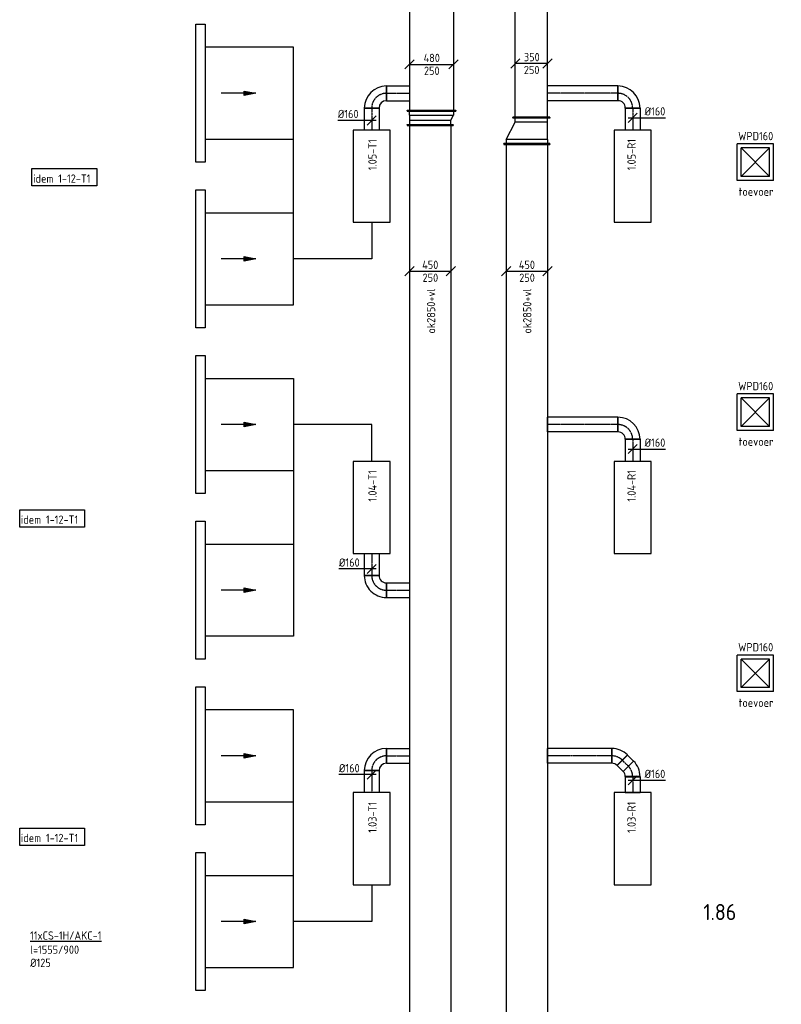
# Model space of a CAD drawing. Header units: millimetres. Extents: x -2733 to 48660, y -299 to 65852.
# Tile 3 of 44: x -2733 to 5539, y 10800 to 21500. Entities that reach past the tile are written whole.
import ezdxf

# ---------------------------------------------------------------- set-up
doc = ezdxf.new("R2010")
doc.units = ezdxf.units.MM
doc.linetypes.add('CENTER2', pattern=[28.575, 19.05, -3.175, 3.175, -3.175])
doc.linetypes.add('SMALL_DASH', pattern=[1.5, 0.5, -1])
for name, color, linetype in [('bTuwkundig', 7, 'Continuous'), ('WL570---_APP', 2, 'Continuous'), ('WL570---_RETOUR_D', 4, 'Continuous'), ('WL570---_RETOUR_HL', 1, 'CENTER2'), ('WL570---_TOEVOER', 3, 'Continuous'), ('WL570---_TOEVOER_D', 3, 'Continuous'), ('WL570---_TOEVOER_HL', 1, 'CENTER2'), ('WL570---_TOEVOER_RST', 3, 'Continuous'), ('WL570---_TOEVOER_RST_HL', 1, 'CENTER2'), ('WM570---', 1, 'Continuous'), ('WM570---_RETOUR', 1, 'Continuous'), ('WM570---_TOEVOER', 1, 'Continuous')]:
    doc.layers.add(name, color=color, linetype=linetype)
doc.styles.add('STABICAD-018', font='ISOCP.SHX', dxfattribs={"height": 90})
doc.styles.add('STABICAD-025', font='ISOCP.SHX', dxfattribs={"height": 125})
doc.styles.add('STABICAD-035', font='ISOCP.SHX', dxfattribs={"height": 175})
doc.styles.get("Standard").update_dxf_attribs({"font": 'arial.ttf'})

# ---------------------------------------------------------------- blocks, each defined once
blk = doc.blocks.new('*U111')
at = {"color": 0, "linetype": 'Continuous'}
for p, q in [((0, 250, -2975), (5, 250, -2975)), ((0, -250, -2975), (0, 250, -2975)), ((5, -250, -2975), (5, 250, -2975)), ((5, 225, -2975), (16834, 225, -2975)), ((16839, 250, -2975), (16834, 250, -2975)), ((16834, -250, -2975), (16834, 250, -2975)), ((16839, -250, -2975), (16839, 250, -2975)), ((0, -250, -2975), (5, -250, -2975)), ((5, -225, -2975), (16834, -225, -2975)), ((16839, -250, -2975), (16834, -250, -2975))]:
    blk.add_line(p, q, dxfattribs=at)
at = {"layer": 'WM570---', "color": 2}
for tag, p in [('CODE', (2775, 20149, 2975)), ('SECTIONCODE', (2775, 20149, 2975)), ('POSITIONCODE', (2925, 18665, 2975))]:
    blk.add_attdef(tag, p, '', height=1.8, dxfattribs=at)
blk = doc.blocks.new('*U131')
at = {"color": 0, "linetype": 'Continuous'}
for p, q in [((0, 265, -2975), (5, 265, -2975)), ((0, -265, -2975), (0, 265, -2975)), ((5, -265, -2975), (5, 265, -2975)), ((5, 240, -2975), (1483, 240, -2975)), ((1488, 265, -2975), (1483, 265, -2975)), ((1483, -265, -2975), (1483, 265, -2975)), ((1488, -265, -2975), (1488, 265, -2975)), ((0, -265, -2975), (5, -265, -2975)), ((5, -240, -2975), (1483, -240, -2975)), ((1488, -265, -2975), (1483, -265, -2975))]:
    blk.add_line(p, q, dxfattribs=at)
at = {"layer": 'WM570---', "color": 2, "style": 'STABICAD-018'}
for tag, p in [('CODE', (1740, 22001, 2975)), ('SECTIONCODE', (1890, 21852, 2975)), ('POSITIONCODE', (1890, 21390, 2975))]:
    blk.add_attdef(tag, p, '', height=1.8, dxfattribs=at)
blk = doc.blocks.new('*U129')
at = {"color": 0, "linetype": 'Continuous'}
for p, q in [((-275, -50, -2975), (-175, 50, -2975)), ((-225, 0, -2975), (225, 0, -2975)), ((175, -50, -2975), (275, 50, -2975))]:
    blk.add_line(p, q, dxfattribs=at)
at = {"color": 0, "linetype": 'Continuous', "style": 'STABICAD-018'}
for s, p in [('450', (-86, 25, -2975)), ('250', (-82, -115, -2975))]:
    blk.add_text(s, height=90, dxfattribs=at).set_placement(p)
at = {"layer": 'WM570---', "color": 2}
blk.add_attdef('CODE', (2775, 18766, 2975), '', height=1.8, dxfattribs=at)
blk = doc.blocks.new('*U133')
at = {"color": 0, "linetype": 'Continuous'}
for p, q in [((-275, -50, -2975), (-175, 50, -2975)), ((-225, 0, -2975), (225, 0, -2975)), ((175, -50, -2975), (275, 50, -2975))]:
    blk.add_line(p, q, dxfattribs=at)
at = {"color": 0, "linetype": 'Continuous', "style": 'STABICAD-018'}
for s, p in [('450', (-86, 25, -2975)), ('250', (-82, -115, -2975))]:
    blk.add_text(s, height=90, dxfattribs=at).set_placement(p)
at = {"layer": 'WM570---', "color": 2, "style": 'STABICAD-018'}
blk.add_attdef('CODE', (1725, 18766, 2975), '', height=1.8, dxfattribs=at)
blk = doc.blocks.new('*U80')
at = {"color": 0, "linetype": 'Continuous'}
for p, q in [((0, 80, -2975), (240, 80, -2975)), ((0, -80, -2975), (0, 80, -2975)), ((240, 80, -2975), (240, -80, -2975)), ((0, -80, -2975), (240, -80, -2975))]:
    blk.add_line(p, q, dxfattribs=at)
at = {"layer": 'WL570---_TOEVOER_HL', "linetype": 'CENTER2'}
blk.add_line((0, 0, -2975), (240, 0, -2975), dxfattribs=at)
at = {"layer": 'WM570---_RETOUR', "color": 2, "style": 'STABICAD-018'}
for tag, p in [('CODE', (1090, 13340, 2975)), ('SECTIONCODE', (1240, 13315, 2975)), ('POSITIONCODE', (1240, 13141, 2975))]:
    blk.add_attdef(tag, p, '', height=1.8, dxfattribs=at)
blk = doc.blocks.new('*U65')
at = {"color": 0, "linetype": 'Continuous'}
for p, q in [((-80, 0, -2975), (-355, 0, -2975)), ((50, 0, -2975), (-80, 0, -2975)), ((-50, -50, -2975), (50, 50, -2975))]:
    blk.add_line(p, q, dxfattribs=at)
at = {"color": 0, "linetype": 'Continuous', "style": 'STABICAD-018'}
blk.add_text('%%c160', height=90, dxfattribs=at).set_placement((-355, 25, -2975))
at = {"layer": 'WM570---_RETOUR', "color": 2, "style": 'STABICAD-018'}
blk.add_attdef('CODE', (1090, 13296, 2975), '', height=1.8, dxfattribs=at)
blk = doc.blocks.new('*U75')
at = {"color": 0, "linetype": 'Continuous'}
for p, q in [((-160, -80, -2975), (-160, 80, -2975)), ((80, -160, -2975), (-80, -160, -2975))]:
    blk.add_line(p, q, dxfattribs=at)
for radius in [240, 80]:
    blk.add_arc((-160, -160, -2975), radius, 360, 90, dxfattribs=at)
at = {"layer": 'WL570---_TOEVOER_HL', "linetype": 'CENTER2'}
blk.add_arc((-160, -160, -2975), 160, 0, 90, dxfattribs=at)
at = {"layer": 'WM570---_RETOUR', "color": 2, "style": 'STABICAD-018'}
for tag in ['CODE', 'POSITIONCODE', 'SECTIONCODE']:
    blk.add_attdef(tag, (1090, 13500, 2975), '', height=1.8, dxfattribs=at)
blk = doc.blocks.new('*U69')
at = {"color": 0, "linetype": 'Continuous'}
for p, q in [((0, 80, -2975), (250, 80, -2975)), ((0, -80, -2975), (0, 80, -2975)), ((0, -80, -2975), (250, -80, -2975))]:
    blk.add_line(p, q, dxfattribs=at)
at = {"color": 2, "linetype": 'SMALL_DASH'}
blk.add_line((250, 80, -2975), (250, -80, -2975), dxfattribs=at)
at = {"layer": 'WL570---_TOEVOER_HL', "linetype": 'CENTER2'}
blk.add_line((0, 0, -2975), (250, 0, -2975), dxfattribs=at)
at = {"layer": 'WM570---_RETOUR', "color": 2, "style": 'STABICAD-018'}
for tag in ['CODE', 'POSITIONCODE', 'SECTIONCODE']:
    blk.add_attdef(tag, (1250, 13500, 2975), '', height=1.8, dxfattribs=at)
blk = doc.blocks.new('*U81')
at = {"color": 0, "linetype": 'Continuous'}
for p, q in [((0, 80, -2975), (240, 80, -2975)), ((0, -80, -2975), (0, 80, -2975)), ((240, 80, -2975), (240, -80, -2975)), ((0, -80, -2975), (240, -80, -2975))]:
    blk.add_line(p, q, dxfattribs=at)
at = {"layer": 'WL570---_TOEVOER_HL', "linetype": 'CENTER2'}
blk.add_line((0, 0, -2975), (240, 0, -2975), dxfattribs=at)
at = {"layer": 'WM570---_RETOUR', "color": 2, "style": 'STABICAD-018'}
for tag, p in [('CODE', (1090, 15700, 2975)), ('SECTIONCODE', (1240, 15675, 2975)), ('POSITIONCODE', (1240, 15352, 2975))]:
    blk.add_attdef(tag, p, '', height=1.8, dxfattribs=at)
blk = doc.blocks.new('*U76')
at = {"color": 0, "linetype": 'Continuous'}
for p, q in [((-80, 160, -2975), (80, 160, -2975)), ((-160, -80, -2975), (-160, 80, -2975))]:
    blk.add_line(p, q, dxfattribs=at)
for radius in [80, 240]:
    blk.add_arc((-160, 160, -2975), radius, 270, 0, dxfattribs=at)
at = {"layer": 'WL570---_TOEVOER_HL', "linetype": 'CENTER2'}
blk.add_arc((-160, 160, -2975), 160, 270, 0, dxfattribs=at)
at = {"layer": 'WM570---_RETOUR', "color": 2, "style": 'STABICAD-018'}
for tag in ['CODE', 'POSITIONCODE', 'SECTIONCODE']:
    blk.add_attdef(tag, (1090, 15300, 2975), '', height=1.8, dxfattribs=at)
blk = doc.blocks.new('*U70')
at = {"color": 0, "linetype": 'Continuous'}
for p, q in [((0, 80, -2975), (250, 80, -2975)), ((0, -80, -2975), (0, 80, -2975)), ((0, -80, -2975), (250, -80, -2975))]:
    blk.add_line(p, q, dxfattribs=at)
at = {"color": 2, "linetype": 'SMALL_DASH'}
blk.add_line((250, 80, -2975), (250, -80, -2975), dxfattribs=at)
at = {"layer": 'WL570---_TOEVOER_HL', "linetype": 'CENTER2'}
blk.add_line((0, 0, -2975), (250, 0, -2975), dxfattribs=at)
at = {"layer": 'WM570---_RETOUR', "color": 2, "style": 'STABICAD-018'}
for tag in ['CODE', 'POSITIONCODE', 'SECTIONCODE']:
    blk.add_attdef(tag, (1250, 15300, 2975), '', height=1.8, dxfattribs=at)
blk = doc.blocks.new('*U64')
at = {"color": 0, "linetype": 'Continuous'}
for p, q in [((-80, 0, -2975), (-355, 0, -2975)), ((50, 0, -2975), (-80, 0, -2975)), ((-50, -50, -2975), (50, 50, -2975))]:
    blk.add_line(p, q, dxfattribs=at)
at = {"color": 0, "linetype": 'Continuous', "style": 'STABICAD-018'}
blk.add_text('%%c160', height=90, dxfattribs=at).set_placement((-355, 25, -2975))
at = {"layer": 'WM570---_RETOUR', "color": 2, "style": 'STABICAD-018'}
blk.add_attdef('CODE', (1090, 15531, 2975), '', height=1.8, dxfattribs=at)
blk = doc.blocks.new('*U63')
at = {"color": 0, "linetype": 'Continuous'}
for p, q in [((0, 80, -2975), (240, 80, -2975)), ((0, -80, -2975), (0, 80, -2975)), ((240, 80, -2975), (240, -80, -2975)), ((0, -80, -2975), (240, -80, -2975))]:
    blk.add_line(p, q, dxfattribs=at)
at = {"layer": 'WL570---_TOEVOER_HL', "linetype": 'CENTER2'}
blk.add_line((0, 0, -2975), (240, 0, -2975), dxfattribs=at)
at = {"layer": 'WM570---_RETOUR', "color": 2, "style": 'STABICAD-018'}
for tag, p in [('CODE', (1090, 20540, 2975)), ('SECTIONCODE', (1240, 20515, 2975)), ('POSITIONCODE', (1240, 20341, 2975))]:
    blk.add_attdef(tag, p, '', height=1.8, dxfattribs=at)
blk = doc.blocks.new('*U62')
at = {"color": 0, "linetype": 'Continuous'}
for p, q in [((-160, -80, -2975), (-160, 80, -2975)), ((80, -160, -2975), (-80, -160, -2975))]:
    blk.add_line(p, q, dxfattribs=at)
for radius, start in [(240, 0), (80, 360)]:
    blk.add_arc((-160, -160, -2975), radius, start, 90, dxfattribs=at)
at = {"layer": 'WL570---_TOEVOER_HL', "linetype": 'CENTER2'}
blk.add_arc((-160, -160, -2975), 160, 0, 90, dxfattribs=at)
at = {"layer": 'WM570---_RETOUR', "color": 2, "style": 'STABICAD-018'}
for tag in ['CODE', 'POSITIONCODE', 'SECTIONCODE']:
    blk.add_attdef(tag, (1090, 20700, 2975), '', height=1.8, dxfattribs=at)
blk = doc.blocks.new('*U90')
at = {"color": 0, "linetype": 'Continuous'}
for p, q in [((0, 80, -2975), (250, 80, -2975)), ((0, -80, -2975), (0, 80, -2975)), ((250, 80, -2975), (250, -80, -2975)), ((0, -80, -2975), (250, -80, -2975))]:
    blk.add_line(p, q, dxfattribs=at)
at = {"layer": 'WL570---_TOEVOER_HL', "linetype": 'CENTER2'}
blk.add_line((0, 0, -2975), (250, 0, -2975), dxfattribs=at)
at = {"layer": 'WM570---_RETOUR', "color": 2, "style": 'STABICAD-018'}
for tag in ['CODE', 'POSITIONCODE', 'SECTIONCODE']:
    blk.add_attdef(tag, (1250, 20700, 2975), '', height=1.8, dxfattribs=at)
blk = doc.blocks.new('*U91')
at = {"color": 0, "linetype": 'Continuous'}
for p, q in [((-92, 0, -2975), (-367, 0, -2975)), ((50, 0, -2975), (-92, 0, -2975)), ((-50, -50, -2975), (50, 50, -2975))]:
    blk.add_line(p, q, dxfattribs=at)
at = {"color": 0, "linetype": 'Continuous', "style": 'STABICAD-018'}
blk.add_text('%%c160', height=90, dxfattribs=at).set_placement((-367, 25, -2975))
at = {"layer": 'WM570---_RETOUR', "color": 2, "style": 'STABICAD-018'}
blk.add_attdef('CODE', (1090, 20405, 2975), '', height=1.8, dxfattribs=at)
blk = doc.blocks.new('*U68')
at = {"color": 0, "linetype": 'Continuous'}
for p, q in [((0, 250, -2975), (5, 250, -2975)), ((0, -250, -2975), (0, 250, -2975)), ((5, -250, -2975), (5, 250, -2975)), ((5, 225, -2975), (17041, 225, -2975)), ((17046, 250, -2975), (17041, 250, -2975)), ((17041, -250, -2975), (17041, 250, -2975)), ((17046, -250, -2975), (17046, 250, -2975)), ((0, -250, -2975), (5, -250, -2975)), ((5, -225, -2975), (17041, -225, -2975)), ((17046, -250, -2975), (17041, -250, -2975))]:
    blk.add_line(p, q, dxfattribs=at)
at = {"layer": 'WM570---_RETOUR', "color": 2, "style": 'STABICAD-018'}
for tag, p in [('CODE', (1725, 20357, 2975)), ('SECTIONCODE', (1875, 19483, 2975)), ('POSITIONCODE', (1875, 17879, 2975))]:
    blk.add_attdef(tag, p, '', height=1.8, dxfattribs=at)
blk = doc.blocks.new('*U89')
at = {"color": 0, "linetype": 'Continuous'}
for p, q in [((-50, 265, -2975), (-45, 265, -2975)), ((-50, -265, -2975), (-50, 265, -2975)), ((-45, -265, -2975), (-45, 265, -2975)), ((-45, 240, -2975), (0, 240, -2975)), ((56, 210, -2975), (0, 240, -2975)), ((0, -240, -2975), (0, 240, -2975)), ((106, 235, -2975), (101, 235, -2975)), ((101, -265, -2975), (101, 235, -2975)), ((106, -265, -2975), (106, 235, -2975)), ((101, 210, -2975), (56, 210, -2975)), ((56, -240, -2975), (56, 210, -2975)), ((-50, -265, -2975), (-45, -265, -2975)), ((0, -240, -2975), (-45, -240, -2975)), ((0, -240, -2975), (56, -240, -2975)), ((56, -240, -2975), (101, -240, -2975)), ((106, -265, -2975), (101, -265, -2975))]:
    blk.add_line(p, q, dxfattribs=at)
at = {"layer": 'WM570---_RETOUR', "color": 2, "style": 'STABICAD-018'}
for tag in ['CODE', 'POSITIONCODE', 'SECTIONCODE']:
    blk.add_attdef(tag, (1740, 20463, 2975), '', height=1.8, dxfattribs=at)
blk = doc.blocks.new('*U132')
at = {"color": 0, "linetype": 'Continuous'}
for p, q in [((-290, -50, -2975), (-190, 50, -2975)), ((-240, 0, -2975), (240, 0, -2975)), ((190, -50, -2975), (290, 50, -2975))]:
    blk.add_line(p, q, dxfattribs=at)
at = {"color": 0, "linetype": 'Continuous', "style": 'STABICAD-018'}
for s, p in [('480', (-86, 25, -2975)), ('250', (-82, -115, -2975))]:
    blk.add_text(s, height=90, dxfattribs=at).set_placement(p)
at = {"layer": 'WM570---', "color": 2, "style": 'STABICAD-018'}
blk.add_attdef('CODE', (1740, 21015, 2975), '', height=1.8, dxfattribs=at)
blk = doc.blocks.new('*U96')
at = {"color": 0, "linetype": 'Continuous'}
for p, q in [((0, 80, -2975), (174, 80, -2975)), ((0, -80, -2975), (0, 80, -2975)), ((174, 80, -2975), (174, -80, -2975)), ((0, -80, -2975), (174, -80, -2975))]:
    blk.add_line(p, q, dxfattribs=at)
at = {"layer": 'WL570---_RETOUR_HL', "linetype": 'CENTER2'}
blk.add_line((0, 0, -2975), (174, 0, -2975), dxfattribs=at)
at = {"layer": 'WM570---', "color": 2, "style": 'STABICAD-018'}
for tag, p in [('CODE', (3925, 13274, 2975)), ('SECTIONCODE', (3925, 13274, 2975)), ('POSITIONCODE', (4075, 13074, 2975))]:
    blk.add_attdef(tag, p, '', height=1.8, dxfattribs=at)
blk = doc.blocks.new('*U94')
at = {"color": 0, "linetype": 'Continuous'}
for p, q in [((-50, -50, -2975), (50, 50, -2975)), ((-50, 0, -2975), (80, 0, -2975)), ((80, 0, -2975), (355, 0, -2975))]:
    blk.add_line(p, q, dxfattribs=at)
at = {"color": 0, "linetype": 'Continuous', "style": 'STABICAD-018'}
blk.add_text('%%c160', height=90, dxfattribs=at).set_placement((130, 25, -2975))
at = {"layer": 'WM570---', "color": 2, "style": 'STABICAD-018'}
blk.add_attdef('CODE', (3925, 13234, 2975), '', height=1.8, dxfattribs=at)
blk = doc.blocks.new('*U95')
at = {"color": 0, "linetype": 'Continuous'}
for p, q in [((-66, -80, -2975), (-66, 80, -2975)), ((-10, 103, -2975), (103, -10, -2975))]:
    blk.add_line(p, q, dxfattribs=at)
for radius in [80.1, 240]:
    blk.add_arc((-66, 160, -2975), radius, 270, 315, dxfattribs=at)
at = {"layer": 'WL570---_RETOUR_HL', "linetype": 'CENTER2'}
blk.add_arc((-66, 160, -2975), 160, 270, 315, dxfattribs=at)
at = {"layer": 'WM570---', "color": 2, "style": 'STABICAD-018'}
for tag in ['CODE', 'POSITIONCODE', 'SECTIONCODE']:
    blk.add_attdef(tag, (3925, 13340, 2975), '', height=1.8, dxfattribs=at)
blk = doc.blocks.new('*U119')
at = {"color": 0, "linetype": 'Continuous'}
for p, q in [((0, 80, -2975), (699, 80, -2975)), ((0, -80, -2975), (0, 80, -2975)), ((699, 80, -2975), (699, -80, -2975)), ((0, -80, -2975), (699, -80, -2975))]:
    blk.add_line(p, q, dxfattribs=at)
at = {"layer": 'WL570---_RETOUR_HL', "linetype": 'CENTER2'}
blk.add_line((0, 0, -2975), (699, 0, -2975), dxfattribs=at)
at = {"layer": 'WM570---', "color": 2, "style": 'STABICAD-018'}
for tag in ['CODE', 'POSITIONCODE', 'SECTIONCODE']:
    blk.add_attdef(tag, (3699, 13500, 2975), '', height=1.8, dxfattribs=at)
blk = doc.blocks.new('*U101')
at = {"color": 0, "linetype": 'Continuous'}
for p, q in [((0, 80, -2975), (93, 80, -2975)), ((0, -80, -2975), (0, 80, -2975)), ((93, 80, -2975), (93, -80, -2975)), ((0, -80, -2975), (93, -80, -2975))]:
    blk.add_line(p, q, dxfattribs=at)
at = {"layer": 'WL570---_RETOUR_HL', "linetype": 'CENTER2'}
blk.add_line((0, 0, -2975), (93, 0, -2975), dxfattribs=at)
at = {"layer": 'WM570---', "color": 2, "style": 'STABICAD-018'}
for tag in ['CODE', 'POSITIONCODE', 'SECTIONCODE']:
    blk.add_attdef(tag, (3878, 13387, 2975), '', height=1.8, dxfattribs=at)
blk = doc.blocks.new('*U104')
at = {"color": 0, "linetype": 'Continuous'}
for p, q in [((-66, -80, -2975), (-66, 80, -2975)), ((103, 10, -2975), (-10, -103, -2975)), ((101, 7, -2975), (-7, -101, -2975)), ((101, 7, -2975), (101, 7, -2975)), ((-7, -101, -2975), (-7, -101, -2975))]:
    blk.add_line(p, q, dxfattribs=at)
for radius in [240, 80.1]:
    blk.add_arc((-66, -160, -2975), radius, 45, 90, dxfattribs=at)
at = {"layer": 'WL570---_RETOUR_HL', "linetype": 'CENTER2'}
blk.add_arc((-66, -160, -2975), 160, 45, 90, dxfattribs=at)
at = {"layer": 'WM570---', "color": 2, "style": 'STABICAD-018'}
for tag in ['CODE', 'POSITIONCODE', 'SECTIONCODE']:
    blk.add_attdef(tag, (3765, 13500, 2975), '', height=1.8, dxfattribs=at)
blk = doc.blocks.new('*U103')
at = {"color": 0, "linetype": 'Continuous'}
for p, q in [((0, 80, -2975), (240, 80, -2975)), ((0, -80, -2975), (0, 80, -2975)), ((240, 80, -2975), (240, -80, -2975)), ((0, -80, -2975), (240, -80, -2975))]:
    blk.add_line(p, q, dxfattribs=at)
at = {"layer": 'WL570---_RETOUR_HL', "linetype": 'CENTER2'}
blk.add_line((0, 0, -2975), (240, 0, -2975), dxfattribs=at)
at = {"layer": 'WM570---', "color": 2, "style": 'STABICAD-018'}
for tag, p in [('CODE', (3925, 16940, 2975)), ('SECTIONCODE', (3925, 16940, 2975)), ('POSITIONCODE', (4075, 16741, 2975))]:
    blk.add_attdef(tag, p, '', height=1.8, dxfattribs=at)
blk = doc.blocks.new('*U110')
at = {"color": 0, "linetype": 'Continuous'}
for p, q in [((-50, -50, -2975), (50, 50, -2975)), ((-50, 0, -2975), (80, 0, -2975)), ((80, 0, -2975), (355, 0, -2975))]:
    blk.add_line(p, q, dxfattribs=at)
at = {"color": 0, "linetype": 'Continuous', "style": 'STABICAD-018'}
blk.add_text('%%c160', height=90, dxfattribs=at).set_placement((130, 25, -2975))
at = {"layer": 'WM570---', "color": 2, "style": 'STABICAD-018'}
blk.add_attdef('CODE', (3925, 16834, 2975), '', height=1.8, dxfattribs=at)
blk = doc.blocks.new('*U106')
at = {"color": 0, "linetype": 'Continuous'}
for p, q in [((-80, 160, -2975), (80, 160, -2975)), ((-160, -80, -2975), (-160, 80, -2975))]:
    blk.add_line(p, q, dxfattribs=at)
for radius, end in [(80, 0), (240, 360)]:
    blk.add_arc((-160, 160, -2975), radius, 270, end, dxfattribs=at)
at = {"layer": 'WL570---_RETOUR_HL', "linetype": 'CENTER2'}
blk.add_arc((-160, 160, -2975), 160, 270, 360, dxfattribs=at)
at = {"layer": 'WM570---', "color": 2, "style": 'STABICAD-018'}
for tag in ['CODE', 'POSITIONCODE', 'SECTIONCODE']:
    blk.add_attdef(tag, (3925, 17100, 2975), '', height=1.8, dxfattribs=at)
blk = doc.blocks.new('*U120')
at = {"color": 0, "linetype": 'Continuous'}
for p, q in [((0, 80, -2975), (765, 80, -2975)), ((0, -80, -2975), (0, 80, -2975)), ((765, 80, -2975), (765, -80, -2975)), ((0, -80, -2975), (765, -80, -2975))]:
    blk.add_line(p, q, dxfattribs=at)
at = {"layer": 'WL570---_RETOUR_HL', "linetype": 'CENTER2'}
blk.add_line((0, 0, -2975), (765, 0, -2975), dxfattribs=at)
at = {"layer": 'WM570---', "color": 2, "style": 'STABICAD-018'}
for tag in ['CODE', 'POSITIONCODE', 'SECTIONCODE']:
    blk.add_attdef(tag, (3765, 17100, 2975), '', height=1.8, dxfattribs=at)
blk = doc.blocks.new('*U125')
at = {"color": 0, "linetype": 'Continuous'}
for p, q in [((-50, 250, -2975), (-45, 250, -2975)), ((-50, -250, -2975), (-50, 250, -2975)), ((-45, -250, -2975), (-45, 250, -2975)), ((0, 225, -2975), (-45, 225, -2975)), ((0, 225, -2975), (187, 125, -2975)), ((0, -225, -2975), (0, 225, -2975)), ((187, 125, -2975), (232, 125, -2975)), ((187, -225, -2975), (187, 125, -2975)), ((237, 150, -2975), (232, 150, -2975)), ((232, -250, -2975), (232, 150, -2975)), ((237, -250, -2975), (237, 150, -2975)), ((-50, -250, -2975), (-45, -250, -2975)), ((0, -225, -2975), (-45, -225, -2975)), ((0, -225, -2975), (187, -225, -2975)), ((187, -225, -2975), (232, -225, -2975)), ((237, -250, -2975), (232, -250, -2975))]:
    blk.add_line(p, q, dxfattribs=at)
at = {"layer": 'WM570---', "color": 2, "style": 'STABICAD-018'}
for tag, p in [('CODE', (2775, 20299, 2975)), ('POSITIONCODE', (2775, 20199, 2975)), ('SECTIONCODE', (2775, 20199, 2975))]:
    blk.add_attdef(tag, p, '', height=1.8, dxfattribs=at)
blk = doc.blocks.new('*U127')
at = {"color": 0, "linetype": 'Continuous'}
for p, q in [((0, 200, -2975), (5, 200, -2975)), ((0, -200, -2975), (0, 200, -2975)), ((5, -200, -2975), (5, 200, -2975)), ((5, 175, -2975), (1463, 175, -2975)), ((1468, 200, -2975), (1463, 200, -2975)), ((1463, -200, -2975), (1463, 200, -2975)), ((1468, -200, -2975), (1468, 200, -2975)), ((0, -200, -2975), (5, -200, -2975)), ((5, -175, -2975), (1463, -175, -2975)), ((1468, -200, -2975), (1463, -200, -2975))]:
    blk.add_line(p, q, dxfattribs=at)
at = {"layer": 'WM570---', "color": 2, "style": 'STABICAD-018'}
for tag, p in [('POSITIONCODE', (2675, 21400, 2975)), ('CODE', (2825, 20436, 2975)), ('SECTIONCODE', (2825, 20436, 2975))]:
    blk.add_attdef(tag, p, '', height=1.8, dxfattribs=at)
blk = doc.blocks.new('*U116')
at = {"color": 0, "linetype": 'Continuous'}
for p, q in [((0, 80, -2975), (240, 80, -2975)), ((0, -80, -2975), (0, 80, -2975)), ((240, 80, -2975), (240, -80, -2975)), ((0, -80, -2975), (240, -80, -2975))]:
    blk.add_line(p, q, dxfattribs=at)
at = {"layer": 'WL570---_RETOUR_HL', "linetype": 'CENTER2'}
blk.add_line((0, 0, -2975), (240, 0, -2975), dxfattribs=at)
at = {"layer": 'WM570---', "color": 2, "style": 'STABICAD-018'}
for tag, p in [('CODE', (3925, 20540, 2975)), ('SECTIONCODE', (3925, 20540, 2975)), ('POSITIONCODE', (4075, 20341, 2975))]:
    blk.add_attdef(tag, p, '', height=1.8, dxfattribs=at)
blk = doc.blocks.new('*U126')
at = {"color": 0, "linetype": 'Continuous'}
for p, q in [((-50, -50, -2975), (50, 50, -2975)), ((-50, 0, -2975), (80, 0, -2975)), ((80, 0, -2975), (355, 0, -2975))]:
    blk.add_line(p, q, dxfattribs=at)
at = {"color": 0, "linetype": 'Continuous', "style": 'STABICAD-018'}
blk.add_text('%%c160', height=90, dxfattribs=at).set_placement((130, 25, -2975))
at = {"layer": 'WM570---', "color": 2, "style": 'STABICAD-018'}
blk.add_attdef('CODE', (3925, 20434, 2975), '', height=1.8, dxfattribs=at)
blk = doc.blocks.new('*U123')
at = {"color": 0, "linetype": 'Continuous'}
for p, q in [((-80, 160, -2975), (80, 160, -2975)), ((-160, -80, -2975), (-160, 80, -2975))]:
    blk.add_line(p, q, dxfattribs=at)
for radius, end in [(80, 0), (240, 360)]:
    blk.add_arc((-160, 160, -2975), radius, 270, end, dxfattribs=at)
at = {"layer": 'WL570---_RETOUR_HL', "linetype": 'CENTER2'}
blk.add_arc((-160, 160, -2975), 160, 270, 360, dxfattribs=at)
at = {"layer": 'WM570---', "color": 2, "style": 'STABICAD-018'}
for tag in ['CODE', 'POSITIONCODE', 'SECTIONCODE']:
    blk.add_attdef(tag, (3925, 20700, 2975), '', height=1.8, dxfattribs=at)
blk = doc.blocks.new('*U124')
at = {"color": 0, "linetype": 'Continuous'}
for p, q in [((0, 80, -2975), (765, 80, -2975)), ((0, -80, -2975), (0, 80, -2975)), ((765, 80, -2975), (765, -80, -2975)), ((0, -80, -2975), (765, -80, -2975))]:
    blk.add_line(p, q, dxfattribs=at)
at = {"layer": 'WL570---_RETOUR_HL', "linetype": 'CENTER2'}
blk.add_line((0, 0, -2975), (765, 0, -2975), dxfattribs=at)
at = {"layer": 'WM570---', "color": 2, "style": 'STABICAD-018'}
for tag in ['CODE', 'POSITIONCODE', 'SECTIONCODE']:
    blk.add_attdef(tag, (3765, 20700, 2975), '', height=1.8, dxfattribs=at)
blk = doc.blocks.new('*U128')
at = {"color": 0, "linetype": 'Continuous'}
for p, q in [((-125, 50, -2975), (-225, -50, -2975)), ((175, 0, -2975), (-175, 0, -2975)), ((225, 50, -2975), (125, -50, -2975))]:
    blk.add_line(p, q, dxfattribs=at)
at = {"color": 0, "linetype": 'Continuous', "style": 'STABICAD-018'}
for s, p in [('350', (-81, 25, -2975)), ('250', (-82, -115, -2975))]:
    blk.add_text(s, height=90, dxfattribs=at).set_placement(p)
at = {"layer": 'WM570---', "color": 2, "style": 'STABICAD-018'}
blk.add_attdef('CODE', (2825, 21023, 2975), '', height=1.8, dxfattribs=at)
blk = doc.blocks.new('DM_SYM002')
at = {"color": 0, "linetype": 'Continuous'}
for p, q in [((0, 0), (-7.5, 0)), ((-2.5, -0.5), (-2.5, 0.5)), ((-2.5, 0.5), (0, 0)), ((0, 0), (-2.5, -0.5))]:
    blk.add_line(p, q, dxfattribs=at)
blk.add_solid([(-2.5, 0.5), (-2.5, -0.5), (0, 0)], dxfattribs=at)
blk = doc.blocks.new('*U908')
at = {"color": 0, "linetype": 'Continuous'}
for p, q in [((198, 198, -2700), (-198, 198, -2700)), ((-198, -198, -2700), (-198, 198, -2700)), ((155, 155, -2700), (-155, 155, -2700)), ((-155, -155, -2700), (-155, 155, -2700)), ((155, -155, -2700), (-155, 155, -2700)), ((-155, -155, -2700), (155, 155, -2700)), ((155, -155, -2700), (155, 155, -2700)), ((198, -198, -2700), (198, 198, -2700)), ((198, -198, -2700), (-198, -198, -2700)), ((155, -155, -2700), (-155, -155, -2700))]:
    blk.add_line(p, q, dxfattribs=at)
at = {"layer": 'WL570---_TOEVOER_RST_HL', "linetype": 'CENTER2'}
blk.add_circle((0, 0, -2700), 0.0125, dxfattribs=at)
at = {"layer": 'WL570---_TOEVOER_D', "color": 1, "style": 'STABICAD-018'}
blk.add_attdef('PRODUCTCODE', (5257, 9529, 2700), '', height=1.8, dxfattribs=at)
at = {"layer": 'WL570---_TOEVOER_D', "color": 2}
for tag, p, style in [('CODE', (5257, 9133, 2700), 'STABICAD-018'), ('MATERIALCODE', (5257, 9033, 2700), 'STABICAD-025'), ('POSITIONCODE', (5257, 9033, 2700), 'STABICAD-025'), ('SECTIONCODE', (5257, 9033, 2700), 'STABICAD-025'), ('FLOWPREFIX', (5279, 8537, 2700), 'STABICAD-018'), ('FLOW', (5302, 8537, 2700), 'STABICAD-018'), ('FLOWSUFFIX', (5468, 8537, 2700), 'STABICAD-018')]:
    blk.add_attdef(tag, p, '', height=1.8, dxfattribs=dict(at, style=style))

msp = doc.modelspace()

# ---------------------------------------------------------------- linework, layer by layer
at = {"layer": 'WL570---_APP'}
for points in [[(890.2, 19300), (1290.2, 19300), (1290.2, 20300), (890.2, 20300)], [(3725, 19300), (4125, 19300), (4125, 20300), (3725, 20300)], [(890.2, 15700), (1290.2, 15700), (1290.2, 16700), (890.2, 16700)], [(3725, 15700), (4125, 15700), (4125, 16700), (3725, 16700)], [(890.2, 12100), (1290.2, 12100), (1290.2, 13100), (890.2, 13100)], [(3725, 12100), (4125, 12100), (4125, 13100), (3725, 13100)]]:
    msp.add_lwpolyline(points, close=True, dxfattribs=at)
at = {"layer": 'WL570---_TOEVOER_D'}
for points in [[(-818.6, 21450), (-718.6, 21450), (-718.6, 19950), (-818.6, 19950)], [(-818.6, 19650), (-718.6, 19650), (-718.6, 18150), (-818.6, 18150)], [(-818.6, 17850), (-718.6, 17850), (-718.6, 16350), (-818.6, 16350)], [(-818.6, 16050), (-718.6, 16050), (-718.6, 14550), (-818.6, 14550)], [(-818.6, 14250), (-718.6, 14250), (-718.6, 12750), (-818.6, 12750)], [(-818.6, 12450), (-718.6, 12450), (-718.6, 10950), (-818.6, 10950)]]:
    msp.add_lwpolyline(points, close=True, dxfattribs=at)
for points in [[(-718.6, 18400), (240.2, 18400), (240.2, 21200), (-718.6, 21200)], [(-718.6, 20200), (240.2, 20200)], [(-718.6, 19400), (240.2, 19400)], [(1090.2, 19300), (1090.2, 18900), (240.2, 18900)], [(-718.6, 17600), (240.2, 17600), (240.2, 14800), (-718.6, 14800)], [(1090.2, 16700), (1090.2, 17100), (240.2, 17100)], [(-718.6, 16600), (240.2, 16600)], [(-718.6, 15800), (240.2, 15800)], [(-718.6, 11200), (240.2, 11200), (240.2, 14000), (-718.6, 14000)], [(-718.6, 13000), (240.2, 13000)], [(-718.6, 12200), (240.2, 12200)], [(1090.2, 12100), (1090.2, 11700), (240.2, 11700)]]:
    msp.add_lwpolyline(points, dxfattribs=at)
at = {"layer": 'WM570---_TOEVOER'}
for points in [[(-2599.6, 19881.4), (-1894, 19881.4), (-1894, 19693.1), (-2599.6, 19693.1)], [(-2732.9, 16175), (-2027.3, 16175), (-2027.3, 15986.7), (-2732.9, 15986.7)], [(-2732.9, 12715.9), (-2027.3, 12715.9), (-2027.3, 12527.6), (-2732.9, 12527.6)]]:
    msp.add_lwpolyline(points, close=True, dxfattribs=at)

# ---------------------------------------------------------------- block references
at = {"layer": 'WL570---_RETOUR_D', "linetype": 'Continuous'}
for name, p, rotation in [('*U127', (2825, 20436, 2975), 90.00000000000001), ('*U124', (3765, 20700, 2975), 180), ('*U123', (3925, 20700, 2975), 90.00000000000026), ('*U116', (3925, 20540, 2975), 270.0000000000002), ('*U125', (2775, 20199.4, 2975), 90.00000000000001), ('*U111', (2775, 20149.4, 2975), 270), ('*U120', (3765, 17100, 2975), 180), ('*U106', (3925, 17100, 2975), 90.00000000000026), ('*U103', (3925, 16940, 2975), 270.0000000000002), ('*U119', (3698.7, 13500, 2975), 180), ('*U101', (3878.1, 13386.9, 2975), 135.0000000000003), ('*U95', (3925, 13340, 2975), 90.00000000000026), ('*U96', (3925, 13273.7, 2975), 270.0000000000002)]:
    msp.add_blockref(name, p, dxfattribs=dict(at, rotation=rotation))
msp.add_blockref('*U104', (3765, 13500, 2975), dxfattribs=at)
at = {"layer": 'WL570---_TOEVOER', "linetype": 'Continuous', "xscale": 49.99999999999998, "yscale": 49.99999999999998, "zscale": 49.99999999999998, "rotation": 359.9999999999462}
for p in [(-168.6, 20700), (-168.6, 18900), (-168.6, 17100), (-168.6, 15300), (-168.6, 13500), (-168.6, 11700)]:
    msp.add_blockref('DM_SYM002', p, dxfattribs=at)
at = {"layer": 'WL570---_TOEVOER_D', "linetype": 'Continuous'}
for name, p, rotation in [('*U131', (1740, 22000.8, 2975), 270.0000000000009), ('*U62', (1090.2, 20700, 2975), 90.00000000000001), ('*U63', (1090.2, 20540, 2975), 270), ('*U89', (1740, 20462.6, 2975), 270), ('*U68', (1725, 20356.6, 2975), 270), ('*U81', (1090.2, 15700, 2975), 270), ('*U76', (1090.2, 15300, 2975), 270), ('*U75', (1090.2, 13500, 2975), 90.00000000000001), ('*U80', (1090.2, 13340, 2975), 270)]:
    msp.add_blockref(name, p, dxfattribs=dict(at, rotation=rotation))
for name, p in [('*U90', (1250.2, 20700, 2975)), ('*U70', (1250.2, 15300, 2975)), ('*U69', (1250.2, 13500, 2975))]:
    msp.add_blockref(name, p, dxfattribs=at)
at = {"layer": 'WL570---_TOEVOER_RST', "linetype": 'Continuous'}
ref = msp.add_blockref('*U908', (5256.8, 19951.4, 2700), dxfattribs=at)
ref.add_attrib('FLOWPREFIX', 'toevoer', (5075.8, 19585.8, 2700), dxfattribs={"layer": '0', "color": 2, "linetype": 'Continuous', "height": 90, "style": 'STABICAD-018'})
ref.add_attrib('PRODUCTCODE', 'WPD160', (5070.9, 20189.8, 2700), dxfattribs={"layer": '0', "color": 1, "linetype": 'Continuous', "height": 90, "style": 'STABICAD-018'})
ref = msp.add_blockref('*U908', (5256.8, 17234.6, 2700), dxfattribs=at)
ref.add_attrib('FLOWPREFIX', 'toevoer', (5075.8, 16869, 2700), dxfattribs={"layer": '0', "color": 2, "linetype": 'Continuous', "height": 90, "style": 'STABICAD-018'})
ref.add_attrib('PRODUCTCODE', 'WPD160', (5070.9, 17473, 2700), dxfattribs={"layer": '0', "color": 1, "linetype": 'Continuous', "height": 90, "style": 'STABICAD-018'})
ref = msp.add_blockref('*U908', (5256.8, 14397.2, 2700), dxfattribs=at)
ref.add_attrib('FLOWPREFIX', 'toevoer', (5075.8, 14031.6, 2700), dxfattribs={"layer": '0', "color": 2, "linetype": 'Continuous', "height": 90, "style": 'STABICAD-018'})
ref.add_attrib('PRODUCTCODE', 'WPD160', (5070.9, 14635.6, 2700), dxfattribs={"layer": '0', "color": 1, "linetype": 'Continuous', "height": 90, "style": 'STABICAD-018'})
at = {"layer": 'WM570---_RETOUR', "linetype": 'Continuous'}
for name, p in [('*U128', (2825, 21023.3, 2975)), ('*U126', (3925, 20434, 2975)), ('*U129', (2775, 18766.1, 2975)), ('*U110', (3925, 16834, 2975)), ('*U94', (3925, 13234, 2975))]:
    msp.add_blockref(name, p, dxfattribs=at)
at = {"layer": 'WM570---_TOEVOER', "linetype": 'Continuous'}
for name, p in [('*U132', (1740, 21014.6, 2975)), ('*U91', (1090.2, 20405.4, 2975)), ('*U133', (1725, 18766.1, 2975)), ('*U64', (1090.2, 15530.7, 2975)), ('*U65', (1090.2, 13295.7, 2975))]:
    msp.add_blockref(name, p, dxfattribs=at)

# ---------------------------------------------------------------- texts
at = {"layer": 'bTuwkundig', "color": 3, "style": 'STABICAD-035'}
msp.add_text('1.86', height=175, dxfattribs=at).set_placement((4692.9, 11715.2, -500))
at = {"layer": 'WM570---', "style": 'STABICAD-018'}
for s, p in [('1.05-T1', (1143.7, 19863.7)), ('1.05-R1', (3957.6, 19862.5)), ('1.04-T1', (1143.7, 16263.7)), ('1.04-R1', (3957.6, 16262.5)), ('1.03-T1', (1143.7, 12663.7)), ('1.03-R1', (3957.6, 12662.5))]:
    msp.add_text(s, height=90, rotation=90, dxfattribs=at).set_placement(p)
for s, p in [('%%U11xCS-1H/AKC-1', (-2619.9, 11502.5)), ('l=1555/900', (-2619.9, 11348.9)), ('%%C125', (-2619.9, 11205.8))]:
    msp.add_text(s, height=90, dxfattribs=at).set_placement(p)
at = {"layer": 'WM570---_RETOUR', "linetype": 'Continuous', "style": 'STABICAD-018'}
msp.add_text('ok2850+vl', height=90, rotation=90, dxfattribs=at).set_placement((2824.5, 18089.1))
at = {"layer": 'WM570---_TOEVOER', "style": 'STABICAD-018'}
for p in [(-2586.4, 19728.4), (-2719.7, 16022.1), (-2719.7, 12562.9)]:
    msp.add_text('idem 1-12-T1', height=90, dxfattribs=at).set_placement(p)
at = {"layer": 'WM570---_TOEVOER', "linetype": 'Continuous', "style": 'STABICAD-018'}
msp.add_text('ok2850+vl', height=90, rotation=90, dxfattribs=at).set_placement((1780.4, 18089.1))

doc.saveas('drawing.dxf')
